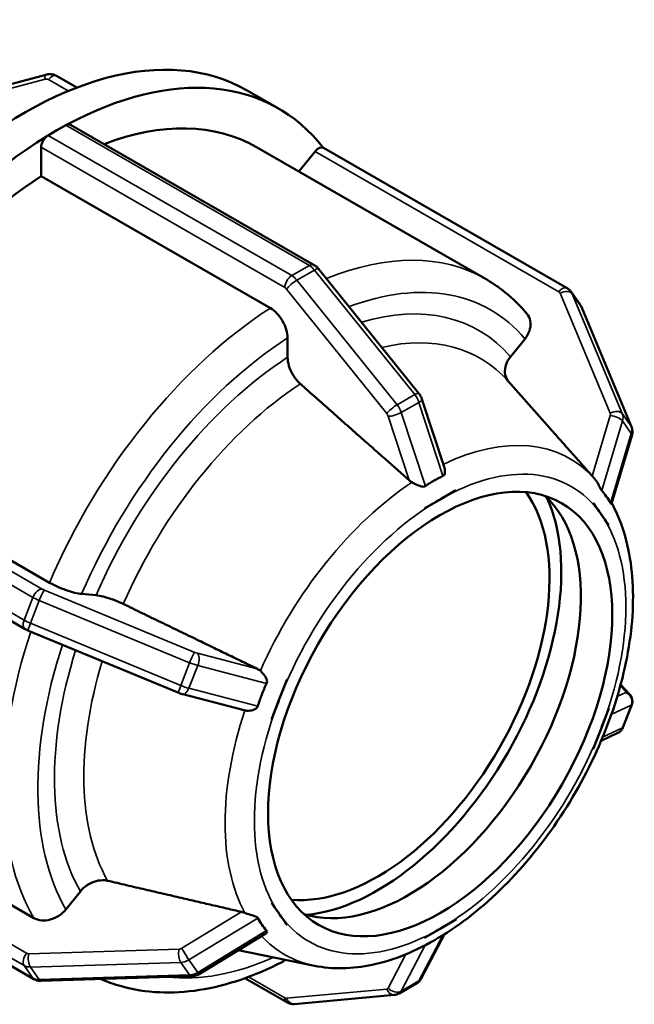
# Model space of a CAD drawing. Header units: millimetres. Extents: x 0 to 903, y 0 to 594.
# Tile 8 of 9: x 605 to 655, y 425 to 506. Entities that reach past the tile are written whole.
import ezdxf

# ---------------------------------------------------------------- set-up
doc = ezdxf.new("R2010")
doc.units = ezdxf.units.MM
doc.layers.add('Visible (ANSI)', color=7, linetype='Continuous', lineweight=50)
doc.layers.add('Visible Narrow (ANSI)', color=7, linetype='Continuous', lineweight=35)

msp = doc.modelspace()

# ---------------------------------------------------------------- linework, layer by layer
at = {"layer": 'Visible (ANSI)'}
for p, q in [((606.713, 501.342), (603.944, 500.599)), ((609.247, 500.284), (607.592, 501.237)), ((623.245, 500.046), (625.826, 498.56)), ((607.611, 496.77), (608.336, 497.187)), ((608.735, 497.227), (628.753, 485.699)), ((606.886, 496.353), (607.611, 496.77)), ((606.321, 493.001), (606.321, 495.373)), ((624.004, 495.397), (642.835, 484.553)), ((649.527, 483.795), (629.51, 495.322)), ((627.501, 493.383), (628.828, 495.033)), ((625.151, 482.158), (606.321, 493.001)), ((629.118, 485.382), (637.351, 475.146)), ((650.591, 482.452), (649.866, 483.486)), ((650.7, 482.254), (654.816, 472.395)), ((626.566, 478.116), (626.566, 479.705)), ((644.879, 478.16), (646.07, 479.64)), ((648.521, 471.822), (644.688, 476.144)), ((637.603, 474.681), (639.448, 469.033)), ((654.851, 471.656), (653.187, 466.077)), ((588.171, 470.434), (607.002, 459.591)), ((605.005, 455.779), (584.988, 467.306)), ((640.389, 467.183), (639.099, 466.44)), ((640.388, 467.187), (640.389, 467.183)), ((639.099, 466.44), (637.808, 465.697)), ((651.667, 466.149), (651.669, 466.149)), ((651.669, 466.149), (651.67, 466.153)), ((652.314, 465.229), (651.669, 466.149)), ((637.808, 465.697), (637.807, 465.7)), ((637.807, 465.697), (637.808, 465.697)), ((652.959, 464.308), (652.314, 465.229)), ((652.959, 464.308), (652.958, 464.308)), ((652.96, 464.311), (652.959, 464.308)), ((609.643, 458.664), (610.833, 458.555)), ((617.622, 450.53), (605.273, 455.648)), ((626.529, 451.672), (625.884, 450.009)), ((626.526, 451.673), (626.529, 451.672)), ((626.529, 451.672), (626.528, 451.673)), ((654.66, 450.44), (653.928, 451.215)), ((623.001, 449.101), (617.95, 450.419)), ((625.884, 450.009), (625.238, 448.345)), ((652.314, 447.586), (652.959, 449.25)), ((652.958, 449.25), (652.959, 449.25)), ((652.959, 449.25), (652.96, 449.25)), ((654.118, 447.689), (654.843, 449.558)), ((625.238, 448.345), (625.235, 448.346)), ((651.669, 445.922), (652.314, 447.586)), ((653.7, 447.242), (652.325, 446.596)), ((651.669, 445.922), (651.667, 445.923)), ((651.67, 445.923), (651.669, 445.922)), ((586.881, 442.876), (605.711, 432.032)), ((605.73, 427.009), (585.713, 438.537)), ((608.352, 432.743), (609.543, 434.224)), ((625.235, 433.284), (625.238, 433.286)), ((625.238, 433.286), (625.238, 433.287)), ((625.238, 433.286), (625.884, 432.366)), ((625.884, 432.366), (626.529, 431.445)), ((626.529, 431.445), (626.526, 431.443)), ((639.099, 431.154), (640.389, 431.898)), ((640.388, 431.899), (640.389, 431.898)), ((640.389, 431.898), (640.388, 431.895)), ((624.728, 430.729), (619.292, 427.425)), ((639.46, 430.705), (637.551, 427.058)), ((637.808, 430.411), (639.099, 431.154)), ((637.808, 430.411), (637.807, 430.412)), ((637.807, 430.409), (637.808, 430.411)), ((628.767, 428.109), (622.503, 429.376)), ((618.677, 427.24), (606.328, 426.862)), ((623.064, 427.087), (626.505, 425.105)), ((635.735, 425.84), (637.185, 426.675)), ((627.118, 424.964), (635.351, 425.719))]:
    msp.add_line(p, q, dxfattribs=at)
for centre, major_axis, start_param, end_param in [((605.03, 468.416), (18.215, 31.63), 0, 3.141593), ((607.611, 466.93), (18.215, 31.63), 6.052465, 7.033716), ((608.336, 496.533), (-0.399, -0.693), 3.702153, 3.925057), ((608.336, 496.533), (0.399, 0.693), 0, 0.560561), ((607.611, 466.93), (16.393, 28.467), 0, 0.615799), ((607.611, 466.93), (-18.215, -31.63), 3.95799, 4.939321), ((606.886, 495.699), (0.399, 0.693), 1.006368, 2.354261), ((606.886, 495.699), (-0.399, -0.693), 3.925057, 4.147961), ((629.111, 494.629), (0.399, 0.693), 0, 1.307063), ((607.611, 466.93), (-16.393, -28.467), 3.980641, 4.91667), ((633.937, 451.77), (-9.981, -17.332), 0.260534, 2.881059), ((636.518, 450.283), (-9.981, -17.332), 0.129157, 3.012436), ((633.937, 451.77), (-10.668, -18.526), 0.389095, 2.752498)]:
    msp.add_ellipse(centre, major_axis=major_axis, ratio=0.578093, start_param=start_param, end_param=end_param, dxfattribs=at)
msp.add_ellipse((639.099, 448.797), major_axis=(-9.981, -17.332), ratio=0.578093, dxfattribs=at)
for points, knots in [([(606.713, 501.342), (606.767, 501.357), (606.822, 501.368), (606.935, 501.382), (606.993, 501.385), (607.111, 501.383), (607.171, 501.378), (607.292, 501.356), (607.353, 501.34), (607.474, 501.297), (607.534, 501.27), (607.592, 501.237)], [3.9269908, 3.9269908, 3.9269908, 3.9269908, 4.0840704, 4.0840704, 4.2411501, 4.2411501, 4.3982297, 4.3982297, 4.5553093, 4.5553093, 4.712389, 4.712389, 4.712389, 4.712389]), ([(629.118, 485.382), (629.099, 485.406), (629.079, 485.429), (629.037, 485.475), (629.015, 485.497), (628.969, 485.541), (628.945, 485.563), (628.895, 485.604), (628.869, 485.624), (628.813, 485.663), (628.784, 485.682), (628.753, 485.699)], [1.0471976, 1.0471976, 1.0471976, 1.0471976, 1.1519173, 1.1519173, 1.2566371, 1.2566371, 1.3613568, 1.3613568, 1.4660766, 1.4660766, 1.5707963, 1.5707963, 1.5707963, 1.5707963]), ([(646.229, 481.691), (646.035, 481.923), (645.834, 482.146), (645.419, 482.578), (645.205, 482.786), (644.764, 483.186), (644.537, 483.378), (644.071, 483.744), (643.831, 483.918), (643.342, 484.249), (643.091, 484.406), (642.835, 484.553)], [5.2917076, 5.2917076, 5.2917076, 5.2917076, 5.3333103, 5.3333103, 5.3749129, 5.3749129, 5.4165156, 5.4165156, 5.4581182, 5.4581182, 5.4997209, 5.4997209, 5.4997209, 5.4997209]), ([(649.527, 483.795), (649.553, 483.78), (649.579, 483.764), (649.629, 483.729), (649.653, 483.711), (649.7, 483.672), (649.723, 483.651), (649.767, 483.607), (649.788, 483.584), (649.829, 483.536), (649.848, 483.512), (649.866, 483.486)], [4.712389, 4.712389, 4.712389, 4.712389, 4.782905, 4.782905, 4.8534211, 4.8534211, 4.9239372, 4.9239372, 4.9944532, 4.9944532, 5.0649693, 5.0649693, 5.0649693, 5.0649693]), ([(650.7, 482.254), (650.694, 482.268), (650.688, 482.281), (650.675, 482.309), (650.668, 482.322), (650.654, 482.349), (650.647, 482.362), (650.632, 482.388), (650.624, 482.401), (650.608, 482.427), (650.599, 482.44), (650.591, 482.452)], [1.0471976, 1.0471976, 1.0471976, 1.0471976, 1.0814012, 1.0814012, 1.1156049, 1.1156049, 1.1498086, 1.1498086, 1.1840123, 1.1840123, 1.218216, 1.218216, 1.218216, 1.218216]), ([(626.566, 479.705), (626.566, 479.908), (626.525, 480.169), (626.391, 480.62), (626.275, 480.889), (626.028, 481.316), (625.854, 481.551), (625.531, 481.892), (625.326, 482.057), (625.151, 482.158)], [-0.2964388, -0.2964388, -0.2964388, -0.2964388, -0.2222232, -0.2222232, -0.1480788, -0.1480788, -0.0740101, -0.0740101, 0, 0, 0, 0]), ([(646.07, 479.64), (646.221, 479.829), (646.358, 480.074), (646.505, 480.499), (646.539, 480.754), (646.506, 481.162), (646.433, 481.388), (646.301, 481.599), (646.266, 481.646), (646.228, 481.69)], [-0.2964388, -0.2964388, -0.2964388, -0.2964388, -0.2222232, -0.2222232, -0.1480788, -0.1480788, -0.0740101, -0.0740101, -0.0531071, -0.0531071, -0.0531071, -0.0531071]), ([(627.614, 475.93), (627.553, 475.984), (627.493, 476.042), (627.278, 476.269), (627.104, 476.504), (626.857, 476.932), (626.74, 477.201), (626.607, 477.652), (626.566, 477.914), (626.566, 478.116)], [0.642035, 0.642035, 0.642035, 0.642035, 0.6669752, 0.6669752, 0.741058, 0.741058, 0.815238, 0.815238, 0.8894864, 0.8894864, 0.8894864, 0.8894864]), ([(644.723, 476.104), (644.683, 476.151), (644.649, 476.199), (644.515, 476.412), (644.442, 476.638), (644.409, 477.046), (644.444, 477.301), (644.59, 477.726), (644.728, 477.972), (644.879, 478.16)], [0.6454285, 0.6454285, 0.6454285, 0.6454285, 0.6669752, 0.6669752, 0.741058, 0.741058, 0.815238, 0.815238, 0.8894864, 0.8894864, 0.8894864, 0.8894864]), ([(637.603, 474.681), (637.592, 474.716), (637.58, 474.749), (637.552, 474.815), (637.538, 474.847), (637.506, 474.91), (637.49, 474.941), (637.454, 475.002), (637.435, 475.031), (637.395, 475.09), (637.373, 475.118), (637.351, 475.146)], [0.435344, 0.435344, 0.435344, 0.435344, 0.5577147, 0.5577147, 0.6800854, 0.6800854, 0.8024561, 0.8024561, 0.9248268, 0.9248268, 1.0471976, 1.0471976, 1.0471976, 1.0471976]), ([(654.851, 471.656), (654.864, 471.701), (654.875, 471.747), (654.891, 471.841), (654.896, 471.89), (654.899, 471.989), (654.898, 472.039), (654.888, 472.141), (654.879, 472.192), (654.853, 472.295), (654.837, 472.345), (654.816, 472.395)], [0.435344, 0.435344, 0.435344, 0.435344, 0.5577147, 0.5577147, 0.6800854, 0.6800854, 0.8024561, 0.8024561, 0.9248268, 0.9248268, 1.0471976, 1.0471976, 1.0471976, 1.0471976]), ([(639.448, 469.033), (639.472, 468.958), (639.487, 468.883), (639.502, 468.718), (639.496, 468.628), (639.464, 468.508), (639.445, 468.464), (639.396, 468.4), (639.37, 468.377), (639.336, 468.361), (639.334, 468.36), (639.333, 468.36)], [-0.3008185, -0.3008185, -0.3008185, -0.3008185, -0.2728374, -0.2728374, -0.2356644, -0.2356644, -0.2134934, -0.2134934, -0.1956553, -0.1956553, -0.1949284, -0.1949284, -0.1949284, -0.1949284]), ([(636.787, 467.839), (636.704, 467.887), (636.629, 467.94), (636.564, 467.996), (636.558, 468.001), (636.552, 468.007), (636.546, 468.012)], [0.53089507, 0.53089507, 0.53089507, 0.53089507, 0.55867001, 0.55867001, 0.55867001, 0.56137813, 0.56137813, 0.56137813, 0.56137813]), ([(637.883, 467.525), (637.876, 467.52), (637.869, 467.515), (637.824, 467.491), (637.784, 467.481), (637.674, 467.475), (637.603, 467.487), (637.4, 467.541), (637.239, 467.608), (636.974, 467.737), (636.877, 467.787), (636.787, 467.839)], [-0.1954471, -0.1954471, -0.1954471, -0.1954471, -0.1912512, -0.1912512, -0.1717426, -0.1717426, -0.1426185, -0.1426185, -0.0858773, -0.0858773, -0.0530722, -0.0530722, -0.0530722, -0.0530722]), ([(639.333, 468.36), (639.076, 468.243), (638.827, 468.113), (638.596, 467.98), (638.364, 467.847), (638.123, 467.694), (637.883, 467.525)], [-0.0982075, -0.0982075, -0.0982075, -0.0982075, 0, 0, 0, 0.0982075, 0.0982075, 0.0982075, 0.0982075]), ([(651.775, 468.153), (651.715, 468.22), (651.659, 468.284), (651.61, 468.339), (651.605, 468.345), (651.6, 468.35), (651.595, 468.355)], [0.53089507, 0.53089507, 0.53089507, 0.53089507, 0.55867001, 0.55867001, 0.55867001, 0.56137813, 0.56137813, 0.56137813, 0.56137813]), ([(652.374, 467.164), (652.372, 467.167), (652.369, 467.171), (652.347, 467.199), (652.327, 467.23), (652.271, 467.332), (652.234, 467.411), (652.13, 467.621), (652.045, 467.785), (651.887, 468.017), (651.832, 468.089), (651.775, 468.153)], [-0.192714, -0.192714, -0.192714, -0.192714, -0.1898236, -0.1898236, -0.171123, -0.171123, -0.1387005, -0.1387005, -0.0809122, -0.0809122, -0.0528211, -0.0528211, -0.0528211, -0.0528211]), ([(653.099, 466.13), (652.982, 466.332), (652.863, 466.518), (652.747, 466.683), (652.632, 466.848), (652.506, 467.012), (652.374, 467.164)], [-0.0982075, -0.0982075, -0.0982075, -0.0982075, 0, 0, 0, 0.0982075, 0.0982075, 0.0982075, 0.0982075]), ([(628.767, 428.109), (630.282, 427.802), (631.892, 427.844), (635.326, 428.571), (637.158, 429.327), (640.812, 431.498), (642.631, 432.941), (646.026, 436.329), (647.601, 438.273), (650.364, 442.463), (651.552, 444.706), (653.433, 449.286), (654.126, 451.622), (654.935, 456.183), (655.05, 458.406), (654.638, 462.517), (654.115, 464.41), (653.23, 466.065), (653.215, 466.093), (653.2, 466.12)], [2.549122, 2.549122, 2.549122, 2.549122, 2.836408, 2.836408, 3.157445, 3.157445, 3.491735, 3.491735, 3.824699, 3.824699, 4.155926, 4.155926, 4.487572, 4.487572, 4.82143, 4.82143, 5.15379, 5.15379, 5.159521, 5.159521, 5.159521, 5.159521]), ([(653.187, 466.077), (653.185, 466.07), (653.181, 466.064), (653.169, 466.057), (653.159, 466.058), (653.134, 466.079), (653.121, 466.094), (653.104, 466.122), (653.102, 466.126), (653.099, 466.13)], [-0.25185721, -0.25185721, -0.25185721, -0.25185721, -0.2370505, -0.2370505, -0.21467031, -0.21467031, -0.19709204, -0.19709204, -0.19413947, -0.19413947, -0.19413947, -0.19413947]), ([(607.002, 459.591), (607.176, 459.49), (607.417, 459.369), (607.855, 459.172), (608.13, 459.063), (608.591, 458.901), (608.859, 458.82), (609.272, 458.717), (609.491, 458.678), (609.643, 458.664)], [0, 0, 0, 0, 0.0740101, 0.0740101, 0.1480788, 0.1480788, 0.2222232, 0.2222232, 0.2964388, 0.2964388, 0.2964388, 0.2964388]), ([(610.833, 458.555), (610.985, 458.541), (611.204, 458.501), (611.618, 458.398), (611.885, 458.317), (612.346, 458.155), (612.622, 458.046), (612.915, 457.915), (612.991, 457.879), (613.067, 457.842)], [0.2964721, 0.2964721, 0.2964721, 0.2964721, 0.3707206, 0.3707206, 0.4449006, 0.4449006, 0.5189834, 0.5189834, 0.5439235, 0.5439235, 0.5439235, 0.5439235]), ([(605.005, 455.779), (605.023, 455.768), (605.04, 455.759), (605.075, 455.74), (605.093, 455.731), (605.128, 455.713), (605.146, 455.705), (605.182, 455.688), (605.2, 455.68), (605.236, 455.664), (605.254, 455.656), (605.273, 455.648)], [4.712389, 4.712389, 4.712389, 4.712389, 4.8171087, 4.8171087, 4.9218285, 4.9218285, 5.0265482, 5.0265482, 5.131268, 5.131268, 5.2359878, 5.2359878, 5.2359878, 5.2359878]), ([(624.077, 452.508), (624.084, 452.505), (624.092, 452.501), (624.1, 452.497), (624.177, 452.458), (624.255, 452.407), (624.326, 452.346)], [0.55596189, 0.55596189, 0.55596189, 0.55596189, 0.55867001, 0.55867001, 0.55867001, 0.58644496, 0.58644496, 0.58644496, 0.58644496]), ([(624.326, 452.346), (624.358, 452.319), (624.39, 452.29), (624.55, 452.133), (624.66, 451.99), (624.791, 451.769), (624.83, 451.682), (624.867, 451.549), (624.876, 451.496), (624.872, 451.398), (624.863, 451.356), (624.844, 451.314), (624.843, 451.311), (624.842, 451.309)], [-0.3445138, -0.3445138, -0.3445138, -0.3445138, -0.3312247, -0.3312247, -0.2757058, -0.2757058, -0.2393845, -0.2393845, -0.2166245, -0.2166245, -0.1976607, -0.1976607, -0.1966339, -0.1966339, -0.1966339, -0.1966339]), ([(624.842, 451.309), (624.693, 450.995), (624.56, 450.682), (624.444, 450.384), (624.328, 450.086), (624.217, 449.767), (624.117, 449.44)], [-0.0982075, -0.0982075, -0.0982075, -0.0982075, 0, 0, 0, 0.0982075, 0.0982075, 0.0982075, 0.0982075]), ([(617.622, 450.53), (617.643, 450.521), (617.664, 450.513), (617.708, 450.496), (617.729, 450.488), (617.773, 450.473), (617.795, 450.465), (617.839, 450.451), (617.861, 450.444), (617.905, 450.431), (617.927, 450.425), (617.95, 450.419)], [5.2359878, 5.2359878, 5.2359878, 5.2359878, 5.3583585, 5.3583585, 5.4807292, 5.4807292, 5.6030999, 5.6030999, 5.7254706, 5.7254706, 5.8478413, 5.8478413, 5.8478413, 5.8478413]), ([(654.66, 450.44), (654.679, 450.419), (654.7, 450.396), (654.744, 450.338), (654.767, 450.305), (654.815, 450.219), (654.84, 450.167), (654.881, 450.035), (654.898, 449.954), (654.899, 449.772), (654.884, 449.673), (654.848, 449.571), (654.846, 449.565), (654.843, 449.558)], [5.2359878, 5.2359878, 5.2359878, 5.2359878, 5.3189096, 5.3189096, 5.4018314, 5.4018314, 5.4847533, 5.4847533, 5.5676751, 5.5676751, 5.6450338, 5.6450338, 5.650597, 5.650597, 5.650597, 5.650597]), ([(624.117, 449.44), (624.115, 449.432), (624.112, 449.424), (624.091, 449.372), (624.064, 449.333), (623.972, 449.24), (623.895, 449.195), (623.692, 449.11), (623.533, 449.073), (623.262, 449.061), (623.16, 449.068), (623.062, 449.087)], [-0.1943457, -0.1943457, -0.1943457, -0.1943457, -0.1908918, -0.1908918, -0.1718838, -0.1718838, -0.1391521, -0.1391521, -0.0858556, -0.0858556, -0.0530625, -0.0530625, -0.0530625, -0.0530625]), ([(653.7, 447.242), (653.726, 447.254), (653.753, 447.269), (653.811, 447.304), (653.842, 447.325), (653.903, 447.376), (653.934, 447.405), (653.995, 447.473), (654.024, 447.511), (654.077, 447.595), (654.1, 447.641), (654.118, 447.689)], [0.435344, 0.435344, 0.435344, 0.435344, 0.4747928, 0.4747928, 0.5142417, 0.5142417, 0.5536906, 0.5536906, 0.5931395, 0.5931395, 0.6325883, 0.6325883, 0.6325883, 0.6325883]), ([(609.543, 434.224), (609.694, 434.412), (609.914, 434.61), (610.327, 434.881), (610.595, 435.002), (611.056, 435.126), (611.331, 435.152), (611.624, 435.124), (611.701, 435.112), (611.776, 435.094)], [0.2964721, 0.2964721, 0.2964721, 0.2964721, 0.3707206, 0.3707206, 0.4449006, 0.4449006, 0.5189834, 0.5189834, 0.5439235, 0.5439235, 0.5439235, 0.5439235]), ([(605.711, 432.032), (605.886, 431.932), (606.126, 431.858), (606.565, 431.816), (606.84, 431.841), (607.301, 431.965), (607.568, 432.086), (607.982, 432.357), (608.201, 432.555), (608.352, 432.743)], [0, 0, 0, 0, 0.0740101, 0.0740101, 0.1480788, 0.1480788, 0.2222232, 0.2222232, 0.2964388, 0.2964388, 0.2964388, 0.2964388]), ([(622.786, 432.534), (622.794, 432.533), (622.802, 432.531), (622.809, 432.529), (622.888, 432.51), (622.974, 432.484), (623.062, 432.452)], [0.55596189, 0.55596189, 0.55596189, 0.55596189, 0.55867001, 0.55867001, 0.55867001, 0.58644496, 0.58644496, 0.58644496, 0.58644496]), ([(623.062, 432.452), (623.079, 432.446), (623.096, 432.44), (623.289, 432.371), (623.471, 432.316), (623.734, 432.235), (623.83, 432.204), (623.958, 432.153), (624.004, 432.132), (624.071, 432.087), (624.094, 432.066), (624.113, 432.038), (624.115, 432.034), (624.117, 432.029)], [-0.3346587, -0.3346587, -0.3346587, -0.3346587, -0.3292246, -0.3292246, -0.2739705, -0.2739705, -0.2370505, -0.2370505, -0.2146703, -0.2146703, -0.197092, -0.197092, -0.1941395, -0.1941395, -0.1941395, -0.1941395]), ([(624.117, 432.029), (624.217, 431.837), (624.328, 431.656), (624.444, 431.491), (624.56, 431.326), (624.693, 431.158), (624.842, 430.995)], [-0.0982075, -0.0982075, -0.0982075, -0.0982075, 0, 0, 0, 0.0982075, 0.0982075, 0.0982075, 0.0982075]), ([(624.842, 430.995), (624.845, 430.992), (624.848, 430.988), (624.868, 430.961), (624.875, 430.937), (624.872, 430.87), (624.845, 430.828), (624.789, 430.771), (624.761, 430.749), (624.728, 430.729)], [-0.19271401, -0.19271401, -0.19271401, -0.19271401, -0.18982362, -0.18982362, -0.17112303, -0.17112303, -0.13870047, -0.13870047, -0.11744793, -0.11744793, -0.11744793, -0.11744793]), ([(611.247, 427.013), (611.783, 426.777), (612.338, 426.579), (613.91, 426.137), (614.959, 425.973), (617.11, 425.876), (618.212, 425.943), (620.444, 426.295), (621.575, 426.579), (623.845, 427.349), (624.984, 427.834), (626.119, 428.414)], [2.4211747, 2.4211747, 2.4211747, 2.4211747, 2.5035178, 2.5035178, 2.6489074, 2.6489074, 2.794297, 2.794297, 2.9396866, 2.9396866, 3.0850762, 3.0850762, 3.0850762, 3.0850762]), ([(626.119, 428.414), (626.13, 428.419), (626.141, 428.425), (626.22, 428.471), (626.286, 428.53), (626.343, 428.601)], [0.14183768, 0.14183768, 0.14183768, 0.14183768, 0.14807881, 0.14807881, 0.18925974, 0.18925974, 0.18925974, 0.18925974]), ([(618.677, 427.24), (618.723, 427.241), (618.767, 427.245), (618.855, 427.258), (618.898, 427.266), (618.982, 427.288), (619.023, 427.3), (619.104, 427.33), (619.143, 427.346), (619.219, 427.383), (619.256, 427.403), (619.292, 427.425)], [5.2359878, 5.2359878, 5.2359878, 5.2359878, 5.3583585, 5.3583585, 5.4807292, 5.4807292, 5.6030999, 5.6030999, 5.7254706, 5.7254706, 5.8478413, 5.8478413, 5.8478413, 5.8478413]), ([(605.73, 427.009), (605.769, 426.987), (605.808, 426.968), (605.888, 426.934), (605.928, 426.92), (606.009, 426.896), (606.05, 426.887), (606.13, 426.872), (606.17, 426.868), (606.25, 426.862), (606.289, 426.861), (606.328, 426.862)], [4.712389, 4.712389, 4.712389, 4.712389, 4.8171087, 4.8171087, 4.9218285, 4.9218285, 5.0265482, 5.0265482, 5.131268, 5.131268, 5.2359878, 5.2359878, 5.2359878, 5.2359878]), ([(637.185, 426.675), (637.218, 426.694), (637.25, 426.715), (637.31, 426.76), (637.338, 426.784), (637.391, 426.835), (637.416, 426.862), (637.461, 426.916), (637.482, 426.944), (637.52, 427.001), (637.536, 427.03), (637.551, 427.058)], [5.4958534, 5.4958534, 5.4958534, 5.4958534, 5.566251, 5.566251, 5.6366486, 5.6366486, 5.7070462, 5.7070462, 5.7774438, 5.7774438, 5.8478413, 5.8478413, 5.8478413, 5.8478413]), ([(635.735, 425.84), (635.711, 425.826), (635.686, 425.813), (635.636, 425.79), (635.61, 425.78), (635.558, 425.761), (635.532, 425.753), (635.48, 425.739), (635.454, 425.734), (635.402, 425.725), (635.376, 425.721), (635.351, 425.719)], [0.7873319, 0.7873319, 0.7873319, 0.7873319, 0.839305, 0.839305, 0.8912781, 0.8912781, 0.9432513, 0.9432513, 0.9952244, 0.9952244, 1.0471976, 1.0471976, 1.0471976, 1.0471976]), ([(627.118, 424.964), (627.067, 424.96), (627.018, 424.959), (626.923, 424.965), (626.877, 424.971), (626.791, 424.988), (626.751, 424.999), (626.673, 425.025), (626.637, 425.039), (626.568, 425.071), (626.536, 425.087), (626.505, 425.105)], [1.0471976, 1.0471976, 1.0471976, 1.0471976, 1.1519173, 1.1519173, 1.2566371, 1.2566371, 1.3613568, 1.3613568, 1.4660766, 1.4660766, 1.5707963, 1.5707963, 1.5707963, 1.5707963])]:
    msp.add_open_spline(points, degree=3, knots=knots, dxfattribs=at)
for points, weights in [([(636.546, 468.012), (632.38, 471.705), (627.614, 475.93)], [1.0001162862, 1.00231726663, 1]), ([(651.595, 468.355), (650.106, 470.035), (648.521, 471.822)], [1.00011677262, 1.00114096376, 1.00118657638]), ([(613.067, 457.842), (618.942, 454.996), (624.077, 452.508)], [1, 1.00231751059, 1.00011677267]), ([(611.776, 435.094), (617.651, 433.728), (622.786, 432.534)], [1, 1.00231750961, 1.00011677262])]:
    msp.add_rational_spline(points, weights, degree=2, dxfattribs=at)
for points in [[(639.099, 466.44), (639.509, 466.676), (639.95, 466.928), (640.388, 467.187)], [(637.807, 465.7), (638.248, 465.948), (638.689, 466.204), (639.099, 466.44)], [(651.667, 466.149), (651.668, 466.15), (651.669, 466.151), (651.67, 466.153)], [(652.314, 465.229), (652.105, 465.526), (651.889, 465.835), (651.667, 466.149)], [(651.67, 466.153), (651.888, 465.834), (652.109, 465.521), (652.314, 465.229)], [(637.807, 465.697), (637.807, 465.698), (637.807, 465.699), (637.807, 465.7)], [(652.314, 465.229), (652.519, 464.936), (652.739, 464.62), (652.96, 464.311)], [(652.958, 464.308), (652.739, 464.622), (652.522, 464.931), (652.314, 465.229)], [(625.884, 450.009), (626.089, 450.537), (626.311, 451.105), (626.526, 451.673)], [(626.526, 451.673), (626.526, 451.673), (626.527, 451.673), (626.528, 451.673)], [(625.235, 448.346), (625.46, 448.911), (625.679, 449.48), (625.884, 450.009)], [(652.314, 447.586), (652.521, 448.121), (652.738, 448.679), (652.958, 449.25)], [(652.96, 449.25), (652.739, 448.683), (652.519, 448.115), (652.314, 447.586)], [(652.958, 449.25), (652.958, 449.25), (652.959, 449.25), (652.96, 449.25)], [(623.062, 449.087), (623.042, 449.091), (623.021, 449.096), (623.001, 449.101)], [(651.667, 445.923), (651.89, 446.492), (652.106, 447.051), (652.314, 447.586)], [(652.314, 447.586), (652.109, 447.057), (651.888, 446.489), (651.67, 445.923)], [(625.235, 433.284), (625.236, 433.285), (625.237, 433.286), (625.238, 433.287)], [(625.884, 432.366), (625.679, 432.658), (625.46, 432.974), (625.235, 433.284)], [(626.526, 431.443), (626.311, 431.76), (626.089, 432.073), (625.884, 432.366)], [(639.099, 431.154), (639.516, 431.395), (639.949, 431.643), (640.388, 431.899)], [(640.388, 431.895), (639.95, 431.645), (639.509, 431.391), (639.099, 431.154)], [(639.099, 431.154), (638.689, 430.918), (638.248, 430.665), (637.807, 430.409)], [(637.807, 430.412), (638.249, 430.665), (638.682, 430.914), (639.099, 431.154)], [(637.807, 430.409), (637.807, 430.41), (637.807, 430.411), (637.807, 430.412)]]:
    msp.add_open_spline(points, degree=3, dxfattribs=at)
at = {"layer": 'Visible Narrow (ANSI)'}
for p, q in [((603.465, 500.121), (606.638, 500.973)), ((606.909, 500.947), (608.548, 500.004)), ((608.336, 497.187), (628.354, 485.66)), ((626.904, 484.825), (606.886, 496.353)), ((606.321, 495.373), (626.338, 483.846)), ((628.828, 495.033), (648.845, 483.505)), ((628.354, 485.66), (626.904, 484.825)), ((627.328, 484.45), (628.778, 485.284)), ((628.778, 485.284), (637.01, 475.048)), ((635.561, 474.213), (627.328, 484.45)), ((626.48, 483.72), (634.712, 473.484)), ((648.954, 483.383), (653.07, 473.524)), ((649.944, 483.344), (650.669, 482.31)), ((654.06, 473.485), (649.944, 483.344)), ((650.669, 482.31), (654.785, 472.451)), ((637.01, 475.048), (635.561, 474.213)), ((635.906, 473.579), (637.356, 474.413)), ((637.356, 474.413), (639.333, 468.36)), ((637.883, 467.525), (635.906, 473.579)), ((654.785, 472.451), (654.06, 473.485)), ((634.827, 473.272), (636.546, 468.012)), ((653.076, 473.323), (651.595, 468.355)), ((652.374, 467.164), (654.079, 472.881)), ((654.079, 472.881), (654.804, 471.846)), ((654.804, 471.846), (653.099, 466.13)), ((606.412, 459.07), (586.395, 470.597)), ((585.622, 469.913), (605.64, 458.386)), ((604.915, 456.517), (584.897, 468.044)), ((618.936, 453.867), (606.587, 458.985)), ((605.64, 458.386), (604.915, 456.517)), ((605.438, 456.263), (606.162, 458.132)), ((606.162, 458.132), (618.511, 453.014)), ((617.786, 451.145), (605.438, 456.263)), ((624.077, 452.508), (619.159, 453.791)), ((618.511, 453.014), (617.786, 451.145)), ((618.458, 450.917), (619.183, 452.785)), ((619.183, 452.785), (624.842, 451.309)), ((624.117, 449.44), (618.458, 450.917)), ((653.899, 451.109), (654.361, 450.62)), ((654.367, 450.564), (653.644, 450.224)), ((653.16, 448.748), (654.804, 449.52)), ((654.804, 449.52), (654.079, 447.651)), ((654.079, 447.651), (652.446, 446.884)), ((605.122, 429.14), (585.104, 440.668)), ((584.897, 439.655), (604.915, 428.128)), ((605.64, 427.094), (585.622, 438.621)), ((622.786, 432.534), (617.869, 429.546)), ((618.458, 428.59), (624.117, 432.029)), ((624.842, 430.995), (619.183, 427.556)), ((639.325, 430.62), (637.356, 426.858)), ((635.906, 426.023), (637.881, 429.796)), ((617.645, 429.477), (605.296, 429.1)), ((636.285, 429.053), (634.827, 426.269)), ((604.915, 428.128), (605.64, 427.094)), ((605.438, 428.006), (617.786, 428.383)), ((617.786, 428.383), (618.511, 427.349)), ((619.183, 427.556), (618.458, 428.59)), ((606.162, 426.972), (605.438, 428.006)), ((618.511, 427.349), (606.162, 426.972)), ((626.338, 425.473), (623.352, 427.192)), ((637.356, 426.858), (635.906, 426.023)), ((634.712, 426.19), (626.48, 425.435))]:
    msp.add_line(p, q, dxfattribs=at)
for centre, major_axis, ratio, start_param, end_param in [((606.921, 500.57), (-0.207, 0.773), 0.258363, 0, 0.953495), ((606.665, 500.643), (0.328, 0.23), 0.787757, 0.35258, 1.137978), ((607.192, 500.544), (0.399, 0.693), 0.578093, 0, 1.307063), ((626.442, 456.086), (16.393, 28.467), 0.578093, 0, 0.639947), ((628.354, 485.006), (0.399, 0.693), 0.578093, 0, 0.783464), ((628.354, 484.679), (0.599, -1.04), 0.578093, 1.834529, 2.358128), ((626.904, 484.171), (-0.399, -0.693), 0.578093, 3.925057, 5.495853), ((626.904, 483.844), (-0.599, 1.04), 0.578093, 4.976122, 5.499721), ((628.495, 484.881), (0.623, 0.501), 0.212712, 0, 0.937714), ((627.045, 484.046), (-0.623, -0.501), 0.212712, 4.079306, 5.650103), ((627.856, 455.271), (15.395, 26.734), 0.578093, 6.078644, 6.893533), ((626.338, 483.519), (0.2, -0.347), 0.578093, 1.834529, 2.358128), ((649.128, 483.102), (0.399, 0.693), 0.578093, 0, 1.307063), ((648.6, 483.201), (0.328, 0.23), 0.787757, 6.112167, 6.635766), ((649.237, 482.98), (0.738, 0.308), 0.607, 0.132299, 1.703096), ((648.883, 482.797), (0.983, 0.689), 0.787757, 6.112167, 6.283185), ((627.856, 455.271), (14.427, 25.053), 0.578093, 6.082622, 6.830487), ((649.608, 481.763), (0.983, 0.689), 0.787757, 6.112167, 6.283185), ((649.961, 481.946), (0.738, 0.308), 0.607, 0, 0.132299), ((626.442, 456.086), (-16.393, -28.467), 0.578093, 3.980641, 4.91667), ((628.904, 454.668), (13.463, 23.379), 0.578093, 6.092192, 6.779533), ((627.856, 455.271), (15.395, 26.734), 0.578093, 0.842656, 1.77147), ((627.856, 455.271), (-14.427, -25.053), 0.578093, 3.988227, 4.909085), ((628.904, 454.668), (13.463, 23.379), 0.578093, 0.851164, 1.762962), ((636.728, 474.645), (0.623, 0.501), 0.212712, 0, 0.937714), ((636.586, 474.443), (0.599, -1.04), 0.578093, 1.222676, 1.834529), ((635.278, 473.81), (-0.623, -0.501), 0.212712, 4.079306, 5.650103), ((635.137, 473.608), (-0.599, 1.04), 0.578093, 4.364268, 4.976122), ((636.843, 474.433), (0.76, 0.248), 0.278353, 5.358242, 6.283185), ((634.571, 473.282), (0.2, -0.347), 0.578093, 1.222676, 1.834529), ((635.393, 473.598), (-0.76, -0.248), 0.278353, 0.645853, 2.21665), ((653.353, 473.121), (0.738, 0.308), 0.607, 0.132299, 1.703096), ((652.717, 473.342), (0.328, 0.23), 0.787757, 5.500313, 6.112167), ((652.999, 472.938), (0.983, 0.689), 0.787757, 5.500313, 6.112167), ((653.359, 472.919), (-0.767, 0.229), 0.436666, 3.645604, 5.2164), ((654.078, 472.087), (0.738, 0.308), 0.607, 0, 0.132299), ((653.724, 471.904), (0.983, 0.689), 0.787757, 5.500313, 6.112167), ((654.084, 471.885), (0.767, -0.229), 0.436666, 0, 0.504011), ((638.051, 449.401), (11.733, 20.375), 0.578093, 6.095553, 6.988061), ((639.099, 448.797), (10.769, 18.701), 0.578093, 6.019452, 7.06665), ((638.051, 449.401), (-11.733, -20.375), 0.578093, 4.001158, 4.896154), ((639.099, 448.797), (10.769, 18.701), 0.578093, 0.783464, 1.830662), ((639.099, 448.797), (10.769, 18.701), 0.578093, 4.972255, 6.019452), ((606.129, 458.341), (0.399, 0.693), 0.578093, 0.259866, 1.830662), ((606.304, 458.256), (0.306, 0.739), 0.106356, 0.212455, 1.783251), ((606.657, 459.047), (-0.373, 0.145), 0.209664, 0.938208, 1.461807), ((606.374, 458.318), (1.119, -0.434), 0.209664, 4.079801, 4.603399), ((605.405, 456.472), (-0.399, -0.693), 0.578093, 4.972255, 6.283185), ((605.65, 456.449), (-1.119, 0.434), 0.209664, 0.938208, 1.461807), ((605.579, 456.387), (-0.306, -0.739), 0.106356, 4.924844, 6.283185), ((626.442, 456.086), (-16.393, -28.467), 0.578093, 5.051102, 5.963868), ((627.856, 455.271), (-15.395, -26.734), 0.578093, 5.061489, 5.96026), ((627.856, 455.271), (-14.427, -25.053), 0.578093, 5.0804, 5.956283), ((618.653, 453.138), (0.306, 0.739), 0.106356, 0.212455, 1.783251), ((619.006, 453.929), (-0.373, 0.145), 0.209664, 1.461807, 2.07366), ((618.877, 453.062), (0.202, 0.774), 0.471225, 4.47238, 6.043177), ((628.904, 454.668), (-13.463, -23.379), 0.578093, 5.095942, 5.951752), ((618.723, 453.2), (1.119, -0.434), 0.209664, 4.603399, 5.215253), ((617.928, 451.269), (-0.306, -0.739), 0.106356, 4.924844, 6.283185), ((617.999, 451.331), (-1.119, 0.434), 0.209664, 1.461807, 2.07366), ((618.152, 451.193), (-0.202, -0.774), 0.471225, 0, 1.330788), ((639.099, 448.797), (-10.769, -18.701), 0.578093, 4.972255, 6.019452), ((654.078, 449.891), (0.582, 0.549), 0.89493, 0, 0.489158), ((654.007, 450.721), (0.373, -0.145), 0.209664, 6.085941, 6.697795), ((654.084, 449.835), (-0.34, 0.724), 0.958815, 3.882034, 5.452831), ((653.724, 449.992), (1.119, -0.434), 0.209664, 6.085941, 6.283185), ((638.051, 449.401), (-11.733, -20.375), 0.578093, 5.048355, 5.943352), ((639.099, 448.797), (-10.769, -18.701), 0.578093, 0.783464, 1.830662), ((653.359, 447.966), (0.34, -0.724), 0.958815, 0, 0.740442), ((652.999, 448.123), (1.119, -0.434), 0.209664, 6.085941, 6.283185), ((639.099, 448.797), (-10.769, -18.701), 0.578093, 6.019452, 7.06665), ((638.051, 449.401), (-11.733, -20.375), 0.578093, 6.105754, 6.474179), ((605.405, 428.737), (-0.399, -0.693), 0.578093, 4.448656, 6.019452), ((605.367, 429.445), (-0.328, -0.23), 0.787757, 0.35258, 0.876179), ((605.579, 428.696), (-0.024, 0.8), 0.394287, 1.029811, 2.600607), ((617.928, 429.073), (-0.024, 0.8), 0.394287, 1.029811, 2.600607), ((617.716, 429.822), (-0.328, -0.23), 0.787757, 0.876179, 1.488033), ((618.152, 429.143), (-0.415, 0.684), 0.050923, 0.908823, 2.479619), ((605.65, 429.041), (-0.983, -0.689), 0.787757, 0.35258, 0.876179), ((627.856, 455.271), (-15.395, -26.734), 0.578093, 0.244438, 0.670207), ((617.999, 429.419), (0.983, 0.689), 0.787757, 4.017772, 4.629625), ((618.723, 428.385), (-0.983, -0.689), 0.787757, 0.876179, 1.488033), ((618.653, 428.039), (0.024, -0.8), 0.394287, 5.7422, 6.283185), ((618.877, 428.109), (0.415, -0.684), 0.050923, 5.621212, 6.283185), ((606.374, 428.007), (-0.983, -0.689), 0.787757, 0.35258, 0.876179), ((606.129, 427.703), (-0.399, -0.693), 0.578093, 6.019452, 6.283185), ((606.304, 427.662), (0.024, -0.8), 0.394287, 5.7422, 6.283185), ((636.586, 427.715), (0.599, -1.04), 0.578093, 0, 0.351988), ((636.843, 427.429), (0.709, -0.371), 0.765943, 5.83029, 6.283185), ((634.571, 426.554), (0.2, -0.347), 0.578093, 6.02332, 6.635173), ((635.278, 426.515), (0.073, -0.797), 0.788574, 5.060317, 6.283185), ((635.393, 426.595), (-0.709, 0.371), 0.765943, 1.117901, 2.688698), ((635.137, 426.88), (0.599, -1.04), 0.578093, 0, 0.351988), ((626.904, 425.799), (-0.399, -0.693), 0.578093, 5.495853, 6.283185), ((626.338, 425.8), (0.2, -0.347), 0.578093, 5.499721, 6.02332), ((627.045, 425.761), (0.073, -0.797), 0.788574, 5.060317, 6.283185)]:
    msp.add_ellipse(centre, major_axis=major_axis, ratio=ratio, start_param=start_param, end_param=end_param, dxfattribs=at)

doc.saveas('drawing.dxf')
